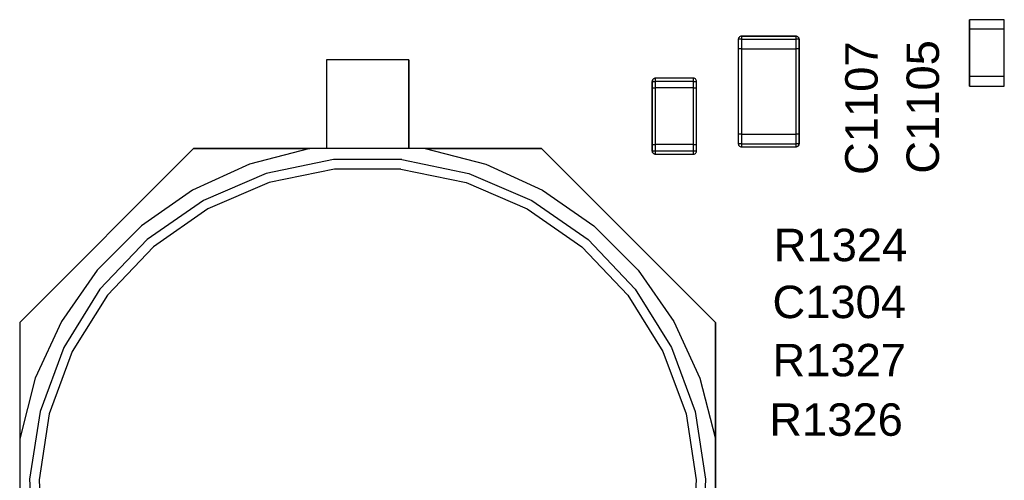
# Model space of a CAD drawing. Header units: inches. Extents: x 0 to 474, y -297 to 0.
# Tile 6 of 256: x 147 to 163, y -170 to -163. Entities that reach past the tile are written whole.
import ezdxf

# ---------------------------------------------------------------- set-up
doc = ezdxf.new("R2010")
doc.units = ezdxf.units.IN
doc.header["$MEASUREMENT"] = 0
doc.styles.add('Arial0', font='arial.ttf', dxfattribs={"height": 3.644212})

msp = doc.modelspace()

# ---------------------------------------------------------------- linework, layer by layer
at = {"color": 7, "true_color": 0xffffff}
for p, q in [((163.035, -162.745), (162.485, -162.745)), ((162.485, -162.745), (162.485, -162.895)), ((162.485, -162.895), (162.485, -162.745)), ((163.035, -162.745), (162.485, -162.745)), ((163.035, -162.895), (163.035, -162.745)), ((163.035, -162.895), (163.035, -162.745)), ((162.485, -162.895), (162.485, -163.645)), ((162.485, -163.645), (162.485, -162.895)), ((163.035, -162.895), (162.485, -162.895)), ((162.485, -163.645), (162.485, -162.895)), ((163.035, -162.895), (162.485, -162.895)), ((163.035, -163.645), (163.035, -162.895)), ((163.035, -163.645), (163.035, -162.895)), ((163.035, -163.645), (163.035, -162.895)), ((158.831, -163.044), (158.83, -163.055)), ((158.831, -163.044), (158.83, -163.055)), ((158.83, -163.055), (158.83, -163.205)), ((158.83, -163.055), (158.83, -163.205)), ((158.831, -163.055), (158.83, -163.055)), ((158.835, -163.033), (158.831, -163.044)), ((158.835, -163.033), (158.831, -163.044)), ((158.835, -163.055), (158.831, -163.055)), ((158.841, -163.024), (158.835, -163.033)), ((158.841, -163.024), (158.835, -163.033)), ((158.841, -163.055), (158.835, -163.055)), ((158.849, -163.016), (158.841, -163.024)), ((158.849, -163.016), (158.841, -163.024)), ((158.849, -163.055), (158.841, -163.055)), ((158.858, -163.01), (158.849, -163.016)), ((158.858, -163.01), (158.849, -163.016)), ((158.858, -163.055), (158.849, -163.055)), ((158.869, -163.006), (158.858, -163.01)), ((158.869, -163.006), (158.858, -163.01)), ((158.869, -163.055), (158.858, -163.055)), ((158.88, -163.005), (158.869, -163.006)), ((158.88, -163.005), (158.869, -163.006)), ((158.88, -163.055), (158.869, -163.055)), ((159.74, -163.005), (158.88, -163.005)), ((158.88, -163.005), (159.74, -163.005)), ((158.88, -163.005), (158.88, -163.006)), ((158.88, -163.006), (158.88, -163.01)), ((158.88, -163.01), (158.88, -163.016)), ((158.88, -163.016), (158.88, -163.024)), ((158.88, -163.024), (158.88, -163.033)), ((158.88, -163.033), (158.88, -163.044)), ((158.88, -163.044), (158.88, -163.055)), ((158.88, -163.055), (158.88, -163.205)), ((158.88, -163.055), (159.74, -163.055)), ((159.751, -163.006), (159.74, -163.005)), ((159.74, -163.005), (159.751, -163.006)), ((159.74, -163.005), (159.74, -163.006)), ((159.74, -163.006), (159.74, -163.01)), ((159.74, -163.01), (159.74, -163.016)), ((159.74, -163.016), (159.74, -163.024)), ((159.74, -163.024), (159.74, -163.033)), ((159.74, -163.033), (159.74, -163.044)), ((159.74, -163.044), (159.74, -163.055)), ((159.751, -163.055), (159.74, -163.055)), ((159.74, -163.055), (159.74, -163.205)), ((159.762, -163.01), (159.751, -163.006)), ((159.751, -163.006), (159.762, -163.01)), ((159.762, -163.055), (159.751, -163.055)), ((159.771, -163.016), (159.762, -163.01)), ((159.762, -163.01), (159.771, -163.016)), ((159.771, -163.055), (159.762, -163.055)), ((159.779, -163.024), (159.771, -163.016)), ((159.771, -163.016), (159.779, -163.024)), ((159.779, -163.055), (159.771, -163.055)), ((159.785, -163.033), (159.779, -163.024)), ((159.779, -163.024), (159.785, -163.033)), ((159.785, -163.055), (159.779, -163.055)), ((159.789, -163.044), (159.785, -163.033)), ((159.785, -163.033), (159.789, -163.044)), ((159.789, -163.055), (159.785, -163.055)), ((159.79, -163.055), (159.789, -163.044)), ((159.789, -163.044), (159.79, -163.055)), ((159.79, -163.055), (159.789, -163.055)), ((159.79, -163.205), (159.79, -163.055)), ((159.79, -163.055), (159.79, -163.205)), ((158.83, -163.205), (158.83, -164.555)), ((158.831, -163.205), (158.83, -163.205)), ((158.831, -163.205), (158.83, -163.205)), ((158.83, -163.205), (158.83, -164.555)), ((158.835, -163.205), (158.831, -163.205)), ((158.835, -163.205), (158.831, -163.205)), ((158.841, -163.205), (158.835, -163.205)), ((158.841, -163.205), (158.835, -163.205)), ((158.849, -163.205), (158.841, -163.205)), ((158.849, -163.205), (158.841, -163.205)), ((158.858, -163.205), (158.849, -163.205)), ((158.858, -163.205), (158.849, -163.205)), ((158.869, -163.205), (158.858, -163.205)), ((158.869, -163.205), (158.858, -163.205)), ((158.88, -163.205), (158.869, -163.205)), ((158.88, -163.205), (158.869, -163.205)), ((158.88, -163.205), (159.74, -163.205)), ((158.88, -163.205), (159.74, -163.205)), ((158.88, -163.205), (158.88, -164.555)), ((159.751, -163.205), (159.74, -163.205)), ((159.751, -163.205), (159.74, -163.205)), ((159.74, -163.205), (159.74, -164.555)), ((159.762, -163.205), (159.751, -163.205)), ((159.762, -163.205), (159.751, -163.205)), ((159.771, -163.205), (159.762, -163.205)), ((159.771, -163.205), (159.762, -163.205)), ((159.779, -163.205), (159.771, -163.205)), ((159.779, -163.205), (159.771, -163.205)), ((159.785, -163.205), (159.779, -163.205)), ((159.785, -163.205), (159.779, -163.205)), ((159.789, -163.205), (159.785, -163.205)), ((159.789, -163.205), (159.785, -163.205)), ((159.79, -163.205), (159.789, -163.205)), ((159.79, -163.205), (159.789, -163.205)), ((159.79, -164.555), (159.79, -163.205)), ((159.79, -163.205), (159.79, -164.555)), ((153.62, -163.38), (152.32, -163.38)), ((152.32, -163.38), (152.32, -164.78)), ((153.62, -163.38), (152.32, -163.38)), ((152.32, -163.38), (152.32, -164.78)), ((153.62, -164.78), (153.62, -163.38)), ((153.62, -163.38), (153.62, -164.78)), ((157.47, -163.72), (157.471, -163.709)), ((157.47, -163.72), (157.471, -163.709)), ((157.471, -163.72), (157.47, -163.72)), ((157.47, -163.72), (157.47, -163.82)), ((157.47, -163.82), (157.47, -163.72)), ((157.47, -163.82), (157.47, -163.72)), ((157.47, -163.72), (157.471, -163.72)), ((157.47, -163.72), (157.471, -163.72)), ((157.475, -163.698), (157.471, -163.709)), ((157.471, -163.709), (157.475, -163.698)), ((157.471, -163.709), (157.475, -163.698)), ((157.471, -163.709), (157.471, -163.72)), ((157.471, -163.72), (157.475, -163.72)), ((157.471, -163.72), (157.475, -163.72)), ((157.481, -163.689), (157.475, -163.698)), ((157.475, -163.698), (157.481, -163.689)), ((157.475, -163.698), (157.481, -163.689)), ((157.475, -163.72), (157.481, -163.72)), ((157.475, -163.72), (157.481, -163.72)), ((157.489, -163.681), (157.481, -163.689)), ((157.481, -163.689), (157.489, -163.681)), ((157.481, -163.689), (157.489, -163.681)), ((157.481, -163.72), (157.489, -163.72)), ((157.481, -163.72), (157.489, -163.72)), ((157.498, -163.675), (157.489, -163.681)), ((157.489, -163.681), (157.498, -163.675)), ((157.489, -163.681), (157.498, -163.675)), ((157.489, -163.72), (157.498, -163.72)), ((157.489, -163.72), (157.498, -163.72)), ((157.509, -163.671), (157.498, -163.675)), ((157.498, -163.675), (157.509, -163.671)), ((157.498, -163.675), (157.509, -163.671)), ((157.498, -163.72), (157.509, -163.72)), ((157.498, -163.72), (157.509, -163.72)), ((157.52, -163.67), (157.509, -163.671)), ((157.509, -163.671), (157.52, -163.67)), ((157.509, -163.671), (157.52, -163.67)), ((157.509, -163.72), (157.52, -163.72)), ((157.509, -163.72), (157.52, -163.72)), ((158.12, -163.67), (157.52, -163.67)), ((158.12, -163.67), (157.52, -163.67)), ((158.12, -163.67), (157.52, -163.67)), ((157.52, -163.671), (157.52, -163.67)), ((157.52, -163.671), (157.52, -163.67)), ((157.52, -163.675), (157.52, -163.671)), ((157.52, -163.675), (157.52, -163.671)), ((157.52, -163.681), (157.52, -163.675)), ((157.52, -163.681), (157.52, -163.675)), ((157.52, -163.689), (157.52, -163.681)), ((157.52, -163.689), (157.52, -163.681)), ((157.52, -163.698), (157.52, -163.689)), ((157.52, -163.698), (157.52, -163.689)), ((157.52, -163.709), (157.52, -163.698)), ((157.52, -163.709), (157.52, -163.698)), ((157.52, -163.72), (157.52, -163.709)), ((157.52, -163.72), (157.52, -163.709)), ((157.52, -163.82), (157.52, -163.72)), ((158.12, -163.72), (157.52, -163.72)), ((157.52, -163.82), (157.52, -163.72)), ((158.12, -163.72), (157.52, -163.72)), ((158.131, -163.671), (158.12, -163.67)), ((158.131, -163.671), (158.12, -163.67)), ((158.131, -163.671), (158.12, -163.67)), ((158.12, -163.671), (158.12, -163.67)), ((158.12, -163.671), (158.12, -163.67)), ((158.12, -163.675), (158.12, -163.671)), ((158.12, -163.675), (158.12, -163.671)), ((158.12, -163.681), (158.12, -163.675)), ((158.12, -163.681), (158.12, -163.675)), ((158.12, -163.689), (158.12, -163.681)), ((158.12, -163.689), (158.12, -163.681)), ((158.12, -163.698), (158.12, -163.689)), ((158.12, -163.698), (158.12, -163.689)), ((158.12, -163.709), (158.12, -163.698)), ((158.12, -163.709), (158.12, -163.698)), ((158.12, -163.72), (158.12, -163.709)), ((158.12, -163.72), (158.12, -163.709)), ((158.12, -163.82), (158.12, -163.72)), ((158.12, -163.72), (158.131, -163.72)), ((158.12, -163.82), (158.12, -163.72)), ((158.12, -163.72), (158.131, -163.72)), ((158.142, -163.675), (158.131, -163.671)), ((158.142, -163.675), (158.131, -163.671)), ((158.142, -163.675), (158.131, -163.671)), ((158.131, -163.72), (158.142, -163.72)), ((158.131, -163.72), (158.142, -163.72)), ((158.151, -163.681), (158.142, -163.675)), ((158.151, -163.681), (158.142, -163.675)), ((158.151, -163.681), (158.142, -163.675)), ((158.142, -163.72), (158.151, -163.72)), ((158.142, -163.72), (158.151, -163.72)), ((158.159, -163.689), (158.151, -163.681)), ((158.159, -163.689), (158.151, -163.681)), ((158.159, -163.689), (158.151, -163.681)), ((158.151, -163.72), (158.159, -163.72)), ((158.151, -163.72), (158.159, -163.72)), ((158.165, -163.698), (158.159, -163.689)), ((158.165, -163.698), (158.159, -163.689)), ((158.165, -163.698), (158.159, -163.689)), ((158.159, -163.72), (158.165, -163.72)), ((158.159, -163.72), (158.165, -163.72)), ((158.169, -163.709), (158.165, -163.698)), ((158.169, -163.709), (158.165, -163.698)), ((158.169, -163.709), (158.165, -163.698)), ((158.165, -163.72), (158.169, -163.72)), ((158.165, -163.72), (158.169, -163.72)), ((158.169, -163.72), (158.169, -163.709)), ((158.17, -163.72), (158.169, -163.709)), ((158.17, -163.72), (158.169, -163.709)), ((158.17, -163.72), (158.169, -163.72)), ((158.169, -163.72), (158.17, -163.72)), ((158.169, -163.72), (158.17, -163.72)), ((158.17, -163.82), (158.17, -163.72)), ((158.17, -163.82), (158.17, -163.72)), ((158.17, -163.82), (158.17, -163.72)), ((162.485, -163.645), (162.485, -163.795)), ((162.485, -163.795), (162.485, -163.645)), ((163.035, -163.645), (162.485, -163.645)), ((163.035, -163.645), (162.485, -163.645)), ((163.035, -163.795), (163.035, -163.645)), ((163.035, -163.795), (163.035, -163.645)), ((157.47, -163.82), (157.47, -164.72)), ((157.47, -163.82), (157.471, -163.82)), ((157.47, -164.72), (157.47, -163.82)), ((157.47, -163.82), (157.471, -163.82)), ((157.47, -163.82), (157.471, -163.82)), ((157.47, -164.72), (157.47, -163.82)), ((157.47, -163.82), (157.471, -163.82)), ((157.471, -163.82), (157.475, -163.82)), ((157.471, -163.82), (157.475, -163.82)), ((157.471, -163.82), (157.475, -163.82)), ((157.471, -163.82), (157.475, -163.82)), ((157.475, -163.82), (157.481, -163.82)), ((157.475, -163.82), (157.481, -163.82)), ((157.475, -163.82), (157.481, -163.82)), ((157.475, -163.82), (157.481, -163.82)), ((157.481, -163.82), (157.489, -163.82)), ((157.481, -163.82), (157.489, -163.82)), ((157.481, -163.82), (157.489, -163.82)), ((157.481, -163.82), (157.489, -163.82)), ((157.489, -163.82), (157.498, -163.82)), ((157.489, -163.82), (157.498, -163.82)), ((157.489, -163.82), (157.498, -163.82)), ((157.489, -163.82), (157.498, -163.82)), ((157.498, -163.82), (157.509, -163.82)), ((157.498, -163.82), (157.509, -163.82)), ((157.498, -163.82), (157.509, -163.82)), ((157.498, -163.82), (157.509, -163.82)), ((157.509, -163.82), (157.52, -163.82)), ((157.509, -163.82), (157.52, -163.82)), ((157.509, -163.82), (157.52, -163.82)), ((157.509, -163.82), (157.52, -163.82)), ((158.12, -163.82), (157.52, -163.82)), ((158.12, -163.82), (157.52, -163.82)), ((158.12, -163.82), (157.52, -163.82)), ((158.12, -163.82), (157.52, -163.82)), ((157.52, -164.72), (157.52, -163.82)), ((157.52, -164.72), (157.52, -163.82)), ((158.12, -163.82), (158.131, -163.82)), ((158.12, -163.82), (158.131, -163.82)), ((158.12, -163.82), (158.131, -163.82)), ((158.12, -163.82), (158.131, -163.82)), ((158.12, -164.72), (158.12, -163.82)), ((158.12, -164.72), (158.12, -163.82)), ((158.131, -163.82), (158.142, -163.82)), ((158.131, -163.82), (158.142, -163.82)), ((158.131, -163.82), (158.142, -163.82)), ((158.131, -163.82), (158.142, -163.82)), ((158.142, -163.82), (158.151, -163.82)), ((158.142, -163.82), (158.151, -163.82)), ((158.142, -163.82), (158.151, -163.82)), ((158.142, -163.82), (158.151, -163.82)), ((158.151, -163.82), (158.159, -163.82)), ((158.151, -163.82), (158.159, -163.82)), ((158.151, -163.82), (158.159, -163.82)), ((158.151, -163.82), (158.159, -163.82)), ((158.159, -163.82), (158.165, -163.82)), ((158.159, -163.82), (158.165, -163.82)), ((158.159, -163.82), (158.165, -163.82)), ((158.159, -163.82), (158.165, -163.82)), ((158.165, -163.82), (158.169, -163.82)), ((158.165, -163.82), (158.169, -163.82)), ((158.165, -163.82), (158.169, -163.82)), ((158.165, -163.82), (158.169, -163.82)), ((158.169, -163.82), (158.17, -163.82)), ((158.169, -163.82), (158.17, -163.82)), ((158.169, -163.82), (158.17, -163.82)), ((158.169, -163.82), (158.17, -163.82)), ((158.17, -164.72), (158.17, -163.82)), ((158.17, -164.72), (158.17, -163.82)), ((158.17, -164.72), (158.17, -163.82)), ((162.485, -163.795), (163.035, -163.795)), ((162.485, -163.795), (163.035, -163.795)), ((158.83, -164.555), (158.83, -164.705)), ((158.831, -164.555), (158.83, -164.555)), ((158.83, -164.555), (158.83, -164.705)), ((158.831, -164.555), (158.83, -164.555)), ((158.835, -164.555), (158.831, -164.555)), ((158.835, -164.555), (158.831, -164.555)), ((158.841, -164.555), (158.835, -164.555)), ((158.841, -164.555), (158.835, -164.555)), ((158.849, -164.555), (158.841, -164.555)), ((158.849, -164.555), (158.841, -164.555)), ((158.858, -164.555), (158.849, -164.555)), ((158.858, -164.555), (158.849, -164.555)), ((158.869, -164.555), (158.858, -164.555)), ((158.869, -164.555), (158.858, -164.555)), ((158.88, -164.555), (158.869, -164.555)), ((158.88, -164.555), (158.869, -164.555)), ((158.88, -164.555), (159.74, -164.555)), ((158.88, -164.555), (159.74, -164.555)), ((158.88, -164.555), (158.88, -164.705)), ((159.751, -164.555), (159.74, -164.555)), ((159.751, -164.555), (159.74, -164.555)), ((159.74, -164.555), (159.74, -164.705)), ((159.762, -164.555), (159.751, -164.555)), ((159.762, -164.555), (159.751, -164.555)), ((159.771, -164.555), (159.762, -164.555)), ((159.771, -164.555), (159.762, -164.555)), ((159.779, -164.555), (159.771, -164.555)), ((159.779, -164.555), (159.771, -164.555)), ((159.785, -164.555), (159.779, -164.555)), ((159.785, -164.555), (159.779, -164.555)), ((159.789, -164.555), (159.785, -164.555)), ((159.789, -164.555), (159.785, -164.555)), ((159.79, -164.555), (159.789, -164.555)), ((159.79, -164.555), (159.789, -164.555)), ((159.79, -164.705), (159.79, -164.555)), ((159.79, -164.555), (159.79, -164.705)), ((150.22, -164.78), (147.47, -167.53)), ((150.22, -164.78), (147.47, -167.53)), ((152.32, -164.78), (150.22, -164.78)), ((150.22, -164.78), (152.059, -164.78)), ((152.059, -164.78), (151.102, -165.027)), ((153.881, -164.78), (152.059, -164.78)), ((155.72, -164.78), (153.62, -164.78)), ((153.881, -164.78), (155.72, -164.78)), ((153.881, -164.78), (154.838, -165.027)), ((158.47, -167.53), (155.72, -164.78)), ((155.72, -164.78), (158.47, -167.53)), ((157.47, -164.72), (157.47, -164.82)), ((157.47, -164.72), (157.471, -164.72)), ((157.47, -164.82), (157.47, -164.72)), ((157.47, -164.72), (157.471, -164.72)), ((157.47, -164.72), (157.471, -164.72)), ((157.47, -164.82), (157.47, -164.72)), ((157.47, -164.72), (157.471, -164.72)), ((157.47, -164.82), (157.471, -164.831)), ((157.471, -164.831), (157.47, -164.82)), ((157.471, -164.831), (157.47, -164.82)), ((157.47, -164.82), (157.471, -164.82)), ((157.47, -164.82), (157.471, -164.82)), ((157.471, -164.72), (157.475, -164.72)), ((157.471, -164.72), (157.475, -164.72)), ((157.471, -164.72), (157.475, -164.72)), ((157.471, -164.72), (157.475, -164.72)), ((157.471, -164.82), (157.475, -164.82)), ((157.471, -164.82), (157.475, -164.82)), ((157.471, -164.831), (157.475, -164.842)), ((157.475, -164.842), (157.471, -164.831)), ((157.475, -164.842), (157.471, -164.831)), ((157.475, -164.72), (157.481, -164.72)), ((157.475, -164.72), (157.481, -164.72)), ((157.475, -164.72), (157.481, -164.72)), ((157.475, -164.72), (157.481, -164.72)), ((157.481, -164.82), (157.475, -164.82)), ((157.481, -164.82), (157.475, -164.82)), ((157.481, -164.72), (157.489, -164.72)), ((157.481, -164.72), (157.489, -164.72)), ((157.481, -164.72), (157.489, -164.72)), ((157.481, -164.72), (157.489, -164.72)), ((157.481, -164.82), (157.489, -164.82)), ((157.481, -164.82), (157.489, -164.82)), ((157.489, -164.72), (157.498, -164.72)), ((157.489, -164.72), (157.498, -164.72)), ((157.489, -164.72), (157.498, -164.72)), ((157.489, -164.72), (157.498, -164.72)), ((157.489, -164.82), (157.498, -164.82)), ((157.489, -164.82), (157.498, -164.82)), ((157.498, -164.72), (157.509, -164.72)), ((157.498, -164.72), (157.509, -164.72)), ((157.498, -164.72), (157.509, -164.72)), ((157.498, -164.72), (157.509, -164.72)), ((157.498, -164.82), (157.509, -164.82)), ((157.498, -164.82), (157.509, -164.82)), ((157.509, -164.72), (157.52, -164.72)), ((157.509, -164.72), (157.52, -164.72)), ((157.509, -164.72), (157.52, -164.72)), ((157.509, -164.72), (157.52, -164.72)), ((157.509, -164.82), (157.52, -164.82)), ((157.509, -164.82), (157.52, -164.82)), ((158.12, -164.72), (157.52, -164.72)), ((158.12, -164.72), (157.52, -164.72)), ((158.12, -164.72), (157.52, -164.72)), ((158.12, -164.72), (157.52, -164.72)), ((157.52, -164.82), (157.52, -164.72)), ((157.52, -164.82), (157.52, -164.72)), ((157.52, -164.831), (157.52, -164.82)), ((157.52, -164.82), (158.12, -164.82)), ((157.52, -164.831), (157.52, -164.82)), ((157.52, -164.82), (158.12, -164.82)), ((157.52, -164.842), (157.52, -164.831)), ((157.52, -164.842), (157.52, -164.831)), ((158.12, -164.72), (158.131, -164.72)), ((158.12, -164.72), (158.131, -164.72)), ((158.12, -164.72), (158.131, -164.72)), ((158.12, -164.72), (158.131, -164.72)), ((158.12, -164.82), (158.12, -164.72)), ((158.12, -164.82), (158.12, -164.72)), ((158.12, -164.82), (158.131, -164.82)), ((158.12, -164.831), (158.12, -164.82)), ((158.12, -164.82), (158.131, -164.82)), ((158.12, -164.831), (158.12, -164.82)), ((158.12, -164.842), (158.12, -164.831)), ((158.12, -164.842), (158.12, -164.831)), ((158.131, -164.72), (158.142, -164.72)), ((158.131, -164.72), (158.142, -164.72)), ((158.131, -164.72), (158.142, -164.72)), ((158.131, -164.72), (158.142, -164.72)), ((158.131, -164.82), (158.142, -164.82)), ((158.131, -164.82), (158.142, -164.82)), ((158.142, -164.72), (158.151, -164.72)), ((158.142, -164.72), (158.151, -164.72)), ((158.142, -164.72), (158.151, -164.72)), ((158.142, -164.72), (158.151, -164.72)), ((158.142, -164.82), (158.151, -164.82)), ((158.142, -164.82), (158.151, -164.82)), ((158.151, -164.72), (158.159, -164.72)), ((158.151, -164.72), (158.159, -164.72)), ((158.151, -164.72), (158.159, -164.72)), ((158.151, -164.72), (158.159, -164.72)), ((158.151, -164.82), (158.159, -164.82)), ((158.151, -164.82), (158.159, -164.82)), ((158.159, -164.72), (158.165, -164.72)), ((158.159, -164.72), (158.165, -164.72)), ((158.159, -164.72), (158.165, -164.72)), ((158.159, -164.72), (158.165, -164.72)), ((158.159, -164.82), (158.165, -164.82)), ((158.159, -164.82), (158.165, -164.82)), ((158.165, -164.72), (158.169, -164.72)), ((158.165, -164.72), (158.169, -164.72)), ((158.165, -164.72), (158.169, -164.72)), ((158.165, -164.72), (158.169, -164.72)), ((158.165, -164.82), (158.169, -164.82)), ((158.165, -164.82), (158.169, -164.82)), ((158.165, -164.842), (158.169, -164.831)), ((158.165, -164.842), (158.169, -164.831)), ((158.165, -164.842), (158.169, -164.831)), ((158.169, -164.72), (158.17, -164.72)), ((158.169, -164.72), (158.17, -164.72)), ((158.169, -164.72), (158.17, -164.72)), ((158.169, -164.72), (158.17, -164.72)), ((158.169, -164.831), (158.17, -164.82)), ((158.169, -164.831), (158.17, -164.82)), ((158.169, -164.831), (158.17, -164.82)), ((158.169, -164.82), (158.17, -164.82)), ((158.169, -164.82), (158.17, -164.82)), ((158.17, -164.82), (158.17, -164.72)), ((158.17, -164.82), (158.17, -164.72)), ((158.17, -164.82), (158.17, -164.72)), ((158.83, -164.705), (158.831, -164.705)), ((158.83, -164.705), (158.831, -164.716)), ((158.831, -164.705), (158.83, -164.705)), ((158.831, -164.705), (158.831, -164.716)), ((158.835, -164.705), (158.831, -164.705)), ((158.831, -164.716), (158.835, -164.727)), ((158.831, -164.716), (158.835, -164.727)), ((158.841, -164.705), (158.835, -164.705)), ((158.835, -164.727), (158.841, -164.736)), ((158.835, -164.727), (158.841, -164.736)), ((158.849, -164.705), (158.841, -164.705)), ((158.841, -164.736), (158.849, -164.744)), ((158.841, -164.736), (158.849, -164.744)), ((158.858, -164.705), (158.849, -164.705)), ((158.849, -164.744), (158.858, -164.75)), ((158.849, -164.744), (158.858, -164.75)), ((158.869, -164.705), (158.858, -164.705)), ((158.858, -164.75), (158.869, -164.754)), ((158.858, -164.75), (158.869, -164.754)), ((158.88, -164.705), (158.869, -164.705)), ((158.869, -164.754), (158.88, -164.755)), ((158.869, -164.754), (158.88, -164.755)), ((158.88, -164.705), (159.74, -164.705)), ((158.88, -164.705), (158.88, -164.716)), ((158.88, -164.716), (158.88, -164.727)), ((158.88, -164.727), (158.88, -164.736)), ((158.88, -164.736), (158.88, -164.744)), ((158.88, -164.744), (158.88, -164.75)), ((158.88, -164.75), (158.88, -164.754)), ((158.88, -164.754), (158.88, -164.755)), ((158.88, -164.755), (159.74, -164.755)), ((158.88, -164.755), (159.74, -164.755)), ((159.74, -164.705), (159.74, -164.716)), ((159.751, -164.705), (159.74, -164.705)), ((159.74, -164.716), (159.74, -164.727)), ((159.74, -164.727), (159.74, -164.736)), ((159.74, -164.736), (159.74, -164.744)), ((159.74, -164.744), (159.74, -164.75)), ((159.74, -164.75), (159.74, -164.754)), ((159.74, -164.755), (159.751, -164.754)), ((159.751, -164.754), (159.74, -164.755)), ((159.74, -164.754), (159.74, -164.755)), ((159.762, -164.705), (159.751, -164.705)), ((159.751, -164.754), (159.762, -164.75)), ((159.762, -164.75), (159.751, -164.754)), ((159.771, -164.705), (159.762, -164.705)), ((159.762, -164.75), (159.771, -164.744)), ((159.771, -164.744), (159.762, -164.75)), ((159.779, -164.705), (159.771, -164.705)), ((159.771, -164.744), (159.779, -164.736)), ((159.779, -164.736), (159.771, -164.744)), ((159.785, -164.705), (159.779, -164.705)), ((159.779, -164.736), (159.785, -164.727)), ((159.785, -164.727), (159.779, -164.736)), ((159.789, -164.705), (159.785, -164.705)), ((159.785, -164.727), (159.789, -164.716)), ((159.789, -164.716), (159.785, -164.727)), ((159.789, -164.716), (159.789, -164.705)), ((159.789, -164.705), (159.79, -164.705)), ((159.79, -164.705), (159.789, -164.716)), ((159.79, -164.705), (159.789, -164.705)), ((152.429, -164.957), (151.368, -165.175)), ((153.511, -164.957), (152.429, -164.957)), ((153.511, -164.957), (154.572, -165.175)), ((157.475, -164.842), (157.481, -164.851)), ((157.481, -164.851), (157.475, -164.842)), ((157.481, -164.851), (157.475, -164.842)), ((157.481, -164.851), (157.489, -164.859)), ((157.489, -164.859), (157.481, -164.851)), ((157.489, -164.859), (157.481, -164.851)), ((157.489, -164.859), (157.498, -164.865)), ((157.498, -164.865), (157.489, -164.859)), ((157.498, -164.865), (157.489, -164.859)), ((157.498, -164.865), (157.509, -164.869)), ((157.509, -164.869), (157.498, -164.865)), ((157.509, -164.869), (157.498, -164.865)), ((157.509, -164.869), (157.52, -164.87)), ((157.52, -164.87), (157.509, -164.869)), ((157.52, -164.87), (157.509, -164.869)), ((157.52, -164.851), (157.52, -164.842)), ((157.52, -164.851), (157.52, -164.842)), ((157.52, -164.859), (157.52, -164.851)), ((157.52, -164.859), (157.52, -164.851)), ((157.52, -164.865), (157.52, -164.859)), ((157.52, -164.865), (157.52, -164.859)), ((157.52, -164.869), (157.52, -164.865)), ((157.52, -164.869), (157.52, -164.865)), ((157.52, -164.87), (157.52, -164.869)), ((157.52, -164.87), (157.52, -164.869)), ((157.52, -164.87), (158.12, -164.87)), ((157.52, -164.87), (158.12, -164.87)), ((157.52, -164.87), (158.12, -164.87)), ((158.12, -164.851), (158.12, -164.842)), ((158.12, -164.851), (158.12, -164.842)), ((158.12, -164.859), (158.12, -164.851)), ((158.12, -164.859), (158.12, -164.851)), ((158.12, -164.865), (158.12, -164.859)), ((158.12, -164.865), (158.12, -164.859)), ((158.12, -164.869), (158.12, -164.865)), ((158.12, -164.869), (158.12, -164.865)), ((158.12, -164.87), (158.131, -164.869)), ((158.12, -164.87), (158.131, -164.869)), ((158.12, -164.87), (158.131, -164.869)), ((158.12, -164.87), (158.12, -164.869)), ((158.12, -164.87), (158.12, -164.869)), ((158.131, -164.869), (158.142, -164.865)), ((158.131, -164.869), (158.142, -164.865)), ((158.131, -164.869), (158.142, -164.865)), ((158.142, -164.865), (158.151, -164.859)), ((158.142, -164.865), (158.151, -164.859)), ((158.142, -164.865), (158.151, -164.859)), ((158.151, -164.859), (158.159, -164.851)), ((158.151, -164.859), (158.159, -164.851)), ((158.151, -164.859), (158.159, -164.851)), ((158.159, -164.851), (158.165, -164.842)), ((158.159, -164.851), (158.165, -164.842)), ((158.159, -164.851), (158.165, -164.842)), ((151.102, -165.027), (150.204, -165.44)), ((152.444, -165.107), (151.413, -165.318)), ((153.496, -165.107), (152.444, -165.107)), ((153.496, -165.107), (154.527, -165.318)), ((154.838, -165.027), (155.736, -165.44)), ((151.368, -165.175), (150.374, -165.602)), ((154.572, -165.175), (155.566, -165.602)), ((150.204, -165.44), (149.393, -166.004)), ((151.413, -165.318), (150.446, -165.733)), ((154.527, -165.318), (155.494, -165.733)), ((155.736, -165.44), (156.547, -166.004)), ((150.374, -165.602), (149.485, -166.221)), ((155.566, -165.602), (156.455, -166.221)), ((150.446, -165.733), (149.583, -166.334)), ((155.494, -165.733), (156.357, -166.334)), ((149.393, -166.004), (148.694, -166.703)), ((156.547, -166.004), (157.246, -166.703)), ((149.485, -166.221), (148.739, -167.005)), ((156.455, -166.221), (157.201, -167.005)), ((149.583, -166.334), (148.858, -167.097)), ((156.357, -166.334), (157.082, -167.097)), ((148.694, -166.703), (148.13, -167.514)), ((157.246, -166.703), (157.81, -167.514)), ((148.739, -167.005), (148.167, -167.924)), ((157.201, -167.005), (157.773, -167.924)), ((148.858, -167.097), (148.301, -167.99)), ((157.082, -167.097), (157.639, -167.99)), ((147.47, -167.53), (147.47, -175.78)), ((147.47, -167.53), (147.47, -169.369)), ((148.13, -167.514), (147.717, -168.412)), ((157.81, -167.514), (158.223, -168.412)), ((158.47, -175.78), (158.47, -167.53)), ((158.47, -167.53), (158.47, -169.369)), ((148.167, -167.924), (147.791, -168.939)), ((157.773, -167.924), (158.149, -168.939)), ((148.301, -167.99), (147.936, -168.977)), ((157.639, -167.99), (158.004, -168.977)), ((147.717, -168.412), (147.47, -169.369)), ((158.223, -168.412), (158.47, -169.369)), ((147.791, -168.939), (147.627, -170.009)), ((147.936, -168.977), (147.777, -170.017)), ((158.004, -168.977), (158.163, -170.017)), ((158.149, -168.939), (158.313, -170.009)), ((147.47, -169.369), (147.47, -171.191)), ((158.47, -169.369), (158.47, -171.191)), ((147.627, -170.009), (147.682, -171.09)), ((147.777, -170.017), (147.83, -171.067)), ((158.163, -170.017), (158.11, -171.067)), ((158.313, -170.009), (158.258, -171.09))]:
    msp.add_line(p, q, dxfattribs=at)
at = {"color": 18, "true_color": 0x000000}
for p, q in [((163.035, -162.745), (162.485, -162.745)), ((162.485, -162.745), (162.485, -162.895)), ((162.485, -162.895), (162.485, -162.745)), ((163.035, -162.745), (162.485, -162.745)), ((163.035, -162.895), (163.035, -162.745)), ((163.035, -162.895), (163.035, -162.745)), ((162.485, -162.895), (162.485, -163.645)), ((162.485, -163.645), (162.485, -162.895)), ((163.035, -162.895), (162.485, -162.895)), ((162.485, -163.645), (162.485, -162.895)), ((163.035, -162.895), (162.485, -162.895)), ((163.035, -163.645), (163.035, -162.895)), ((163.035, -163.645), (163.035, -162.895)), ((163.035, -163.645), (163.035, -162.895)), ((158.831, -163.044), (158.83, -163.055)), ((158.831, -163.044), (158.83, -163.055)), ((158.83, -163.055), (158.83, -163.205)), ((158.83, -163.055), (158.83, -163.205)), ((158.831, -163.055), (158.83, -163.055)), ((158.835, -163.033), (158.831, -163.044)), ((158.835, -163.033), (158.831, -163.044)), ((158.835, -163.055), (158.831, -163.055)), ((158.841, -163.024), (158.835, -163.033)), ((158.841, -163.024), (158.835, -163.033)), ((158.841, -163.055), (158.835, -163.055)), ((158.849, -163.016), (158.841, -163.024)), ((158.849, -163.016), (158.841, -163.024)), ((158.849, -163.055), (158.841, -163.055)), ((158.858, -163.01), (158.849, -163.016)), ((158.858, -163.01), (158.849, -163.016)), ((158.858, -163.055), (158.849, -163.055)), ((158.869, -163.006), (158.858, -163.01)), ((158.869, -163.006), (158.858, -163.01)), ((158.869, -163.055), (158.858, -163.055)), ((158.88, -163.005), (158.869, -163.006)), ((158.88, -163.005), (158.869, -163.006)), ((158.88, -163.055), (158.869, -163.055)), ((159.74, -163.005), (158.88, -163.005)), ((158.88, -163.005), (159.74, -163.005)), ((158.88, -163.005), (158.88, -163.006)), ((158.88, -163.006), (158.88, -163.01)), ((158.88, -163.01), (158.88, -163.016)), ((158.88, -163.016), (158.88, -163.024)), ((158.88, -163.024), (158.88, -163.033)), ((158.88, -163.033), (158.88, -163.044)), ((158.88, -163.044), (158.88, -163.055)), ((158.88, -163.055), (158.88, -163.205)), ((158.88, -163.055), (159.74, -163.055)), ((159.751, -163.006), (159.74, -163.005)), ((159.74, -163.005), (159.751, -163.006)), ((159.74, -163.005), (159.74, -163.006)), ((159.74, -163.006), (159.74, -163.01)), ((159.74, -163.01), (159.74, -163.016)), ((159.74, -163.016), (159.74, -163.024)), ((159.74, -163.024), (159.74, -163.033)), ((159.74, -163.033), (159.74, -163.044)), ((159.74, -163.044), (159.74, -163.055)), ((159.751, -163.055), (159.74, -163.055)), ((159.74, -163.055), (159.74, -163.205)), ((159.762, -163.01), (159.751, -163.006)), ((159.751, -163.006), (159.762, -163.01)), ((159.762, -163.055), (159.751, -163.055)), ((159.771, -163.016), (159.762, -163.01)), ((159.762, -163.01), (159.771, -163.016)), ((159.771, -163.055), (159.762, -163.055)), ((159.779, -163.024), (159.771, -163.016)), ((159.771, -163.016), (159.779, -163.024)), ((159.779, -163.055), (159.771, -163.055)), ((159.785, -163.033), (159.779, -163.024)), ((159.779, -163.024), (159.785, -163.033)), ((159.785, -163.055), (159.779, -163.055)), ((159.789, -163.044), (159.785, -163.033)), ((159.785, -163.033), (159.789, -163.044)), ((159.789, -163.055), (159.785, -163.055)), ((159.79, -163.055), (159.789, -163.044)), ((159.789, -163.044), (159.79, -163.055)), ((159.79, -163.055), (159.789, -163.055)), ((159.79, -163.205), (159.79, -163.055)), ((159.79, -163.055), (159.79, -163.205)), ((158.83, -163.205), (158.83, -164.555)), ((158.831, -163.205), (158.83, -163.205)), ((158.831, -163.205), (158.83, -163.205)), ((158.83, -163.205), (158.83, -164.555)), ((158.835, -163.205), (158.831, -163.205)), ((158.835, -163.205), (158.831, -163.205)), ((158.841, -163.205), (158.835, -163.205)), ((158.841, -163.205), (158.835, -163.205)), ((158.849, -163.205), (158.841, -163.205)), ((158.849, -163.205), (158.841, -163.205)), ((158.858, -163.205), (158.849, -163.205)), ((158.858, -163.205), (158.849, -163.205)), ((158.869, -163.205), (158.858, -163.205)), ((158.869, -163.205), (158.858, -163.205)), ((158.88, -163.205), (158.869, -163.205)), ((158.88, -163.205), (158.869, -163.205)), ((158.88, -163.205), (159.74, -163.205)), ((158.88, -163.205), (159.74, -163.205)), ((158.88, -163.205), (158.88, -164.555)), ((159.751, -163.205), (159.74, -163.205)), ((159.751, -163.205), (159.74, -163.205)), ((159.74, -163.205), (159.74, -164.555)), ((159.762, -163.205), (159.751, -163.205)), ((159.762, -163.205), (159.751, -163.205)), ((159.771, -163.205), (159.762, -163.205)), ((159.771, -163.205), (159.762, -163.205)), ((159.779, -163.205), (159.771, -163.205)), ((159.779, -163.205), (159.771, -163.205)), ((159.785, -163.205), (159.779, -163.205)), ((159.785, -163.205), (159.779, -163.205)), ((159.789, -163.205), (159.785, -163.205)), ((159.789, -163.205), (159.785, -163.205)), ((159.79, -163.205), (159.789, -163.205)), ((159.79, -163.205), (159.789, -163.205)), ((159.79, -164.555), (159.79, -163.205)), ((159.79, -163.205), (159.79, -164.555)), ((153.62, -163.38), (152.32, -163.38)), ((152.32, -163.38), (152.32, -164.78)), ((153.62, -163.38), (152.32, -163.38)), ((152.32, -163.38), (152.32, -164.78)), ((153.62, -164.78), (153.62, -163.38)), ((153.62, -163.38), (153.62, -164.78)), ((157.47, -163.72), (157.471, -163.709)), ((157.47, -163.72), (157.471, -163.709)), ((157.471, -163.72), (157.47, -163.72)), ((157.47, -163.72), (157.47, -163.82)), ((157.47, -163.82), (157.47, -163.72)), ((157.47, -163.82), (157.47, -163.72)), ((157.47, -163.72), (157.471, -163.72)), ((157.47, -163.72), (157.471, -163.72)), ((157.475, -163.698), (157.471, -163.709)), ((157.471, -163.709), (157.475, -163.698)), ((157.471, -163.709), (157.475, -163.698)), ((157.471, -163.709), (157.471, -163.72)), ((157.471, -163.72), (157.475, -163.72)), ((157.471, -163.72), (157.475, -163.72)), ((157.481, -163.689), (157.475, -163.698)), ((157.475, -163.698), (157.481, -163.689)), ((157.475, -163.698), (157.481, -163.689)), ((157.475, -163.72), (157.481, -163.72)), ((157.475, -163.72), (157.481, -163.72)), ((157.489, -163.681), (157.481, -163.689)), ((157.481, -163.689), (157.489, -163.681)), ((157.481, -163.689), (157.489, -163.681)), ((157.481, -163.72), (157.489, -163.72)), ((157.481, -163.72), (157.489, -163.72)), ((157.498, -163.675), (157.489, -163.681)), ((157.489, -163.681), (157.498, -163.675)), ((157.489, -163.681), (157.498, -163.675)), ((157.489, -163.72), (157.498, -163.72)), ((157.489, -163.72), (157.498, -163.72)), ((157.509, -163.671), (157.498, -163.675)), ((157.498, -163.675), (157.509, -163.671)), ((157.498, -163.675), (157.509, -163.671)), ((157.498, -163.72), (157.509, -163.72)), ((157.498, -163.72), (157.509, -163.72)), ((157.52, -163.67), (157.509, -163.671)), ((157.509, -163.671), (157.52, -163.67)), ((157.509, -163.671), (157.52, -163.67)), ((157.509, -163.72), (157.52, -163.72)), ((157.509, -163.72), (157.52, -163.72)), ((158.12, -163.67), (157.52, -163.67)), ((158.12, -163.67), (157.52, -163.67)), ((158.12, -163.67), (157.52, -163.67)), ((157.52, -163.671), (157.52, -163.67)), ((157.52, -163.671), (157.52, -163.67)), ((157.52, -163.675), (157.52, -163.671)), ((157.52, -163.675), (157.52, -163.671)), ((157.52, -163.681), (157.52, -163.675)), ((157.52, -163.681), (157.52, -163.675)), ((157.52, -163.689), (157.52, -163.681)), ((157.52, -163.689), (157.52, -163.681)), ((157.52, -163.698), (157.52, -163.689)), ((157.52, -163.698), (157.52, -163.689)), ((157.52, -163.709), (157.52, -163.698)), ((157.52, -163.709), (157.52, -163.698)), ((157.52, -163.72), (157.52, -163.709)), ((157.52, -163.72), (157.52, -163.709)), ((157.52, -163.82), (157.52, -163.72)), ((158.12, -163.72), (157.52, -163.72)), ((157.52, -163.82), (157.52, -163.72)), ((158.12, -163.72), (157.52, -163.72)), ((158.131, -163.671), (158.12, -163.67)), ((158.131, -163.671), (158.12, -163.67)), ((158.131, -163.671), (158.12, -163.67)), ((158.12, -163.671), (158.12, -163.67)), ((158.12, -163.671), (158.12, -163.67)), ((158.12, -163.675), (158.12, -163.671)), ((158.12, -163.675), (158.12, -163.671)), ((158.12, -163.681), (158.12, -163.675)), ((158.12, -163.681), (158.12, -163.675)), ((158.12, -163.689), (158.12, -163.681)), ((158.12, -163.689), (158.12, -163.681)), ((158.12, -163.698), (158.12, -163.689)), ((158.12, -163.698), (158.12, -163.689)), ((158.12, -163.709), (158.12, -163.698)), ((158.12, -163.709), (158.12, -163.698)), ((158.12, -163.72), (158.12, -163.709)), ((158.12, -163.72), (158.12, -163.709)), ((158.12, -163.82), (158.12, -163.72)), ((158.12, -163.72), (158.131, -163.72)), ((158.12, -163.82), (158.12, -163.72)), ((158.12, -163.72), (158.131, -163.72)), ((158.142, -163.675), (158.131, -163.671)), ((158.142, -163.675), (158.131, -163.671)), ((158.142, -163.675), (158.131, -163.671)), ((158.131, -163.72), (158.142, -163.72)), ((158.131, -163.72), (158.142, -163.72)), ((158.151, -163.681), (158.142, -163.675)), ((158.151, -163.681), (158.142, -163.675)), ((158.151, -163.681), (158.142, -163.675)), ((158.142, -163.72), (158.151, -163.72)), ((158.142, -163.72), (158.151, -163.72)), ((158.159, -163.689), (158.151, -163.681)), ((158.159, -163.689), (158.151, -163.681)), ((158.159, -163.689), (158.151, -163.681)), ((158.151, -163.72), (158.159, -163.72)), ((158.151, -163.72), (158.159, -163.72)), ((158.165, -163.698), (158.159, -163.689)), ((158.165, -163.698), (158.159, -163.689)), ((158.165, -163.698), (158.159, -163.689)), ((158.159, -163.72), (158.165, -163.72)), ((158.159, -163.72), (158.165, -163.72)), ((158.169, -163.709), (158.165, -163.698)), ((158.169, -163.709), (158.165, -163.698)), ((158.169, -163.709), (158.165, -163.698)), ((158.165, -163.72), (158.169, -163.72)), ((158.165, -163.72), (158.169, -163.72)), ((158.169, -163.72), (158.169, -163.709)), ((158.17, -163.72), (158.169, -163.709)), ((158.17, -163.72), (158.169, -163.709)), ((158.17, -163.72), (158.169, -163.72)), ((158.169, -163.72), (158.17, -163.72)), ((158.169, -163.72), (158.17, -163.72)), ((158.17, -163.82), (158.17, -163.72)), ((158.17, -163.82), (158.17, -163.72)), ((158.17, -163.82), (158.17, -163.72)), ((162.485, -163.645), (162.485, -163.795)), ((162.485, -163.795), (162.485, -163.645)), ((163.035, -163.645), (162.485, -163.645)), ((163.035, -163.645), (162.485, -163.645)), ((163.035, -163.795), (163.035, -163.645)), ((163.035, -163.795), (163.035, -163.645)), ((157.47, -163.82), (157.47, -164.72)), ((157.47, -163.82), (157.471, -163.82)), ((157.47, -164.72), (157.47, -163.82)), ((157.47, -163.82), (157.471, -163.82)), ((157.47, -163.82), (157.471, -163.82)), ((157.47, -164.72), (157.47, -163.82)), ((157.47, -163.82), (157.471, -163.82)), ((157.471, -163.82), (157.475, -163.82)), ((157.471, -163.82), (157.475, -163.82)), ((157.471, -163.82), (157.475, -163.82)), ((157.471, -163.82), (157.475, -163.82)), ((157.475, -163.82), (157.481, -163.82)), ((157.475, -163.82), (157.481, -163.82)), ((157.475, -163.82), (157.481, -163.82)), ((157.475, -163.82), (157.481, -163.82)), ((157.481, -163.82), (157.489, -163.82)), ((157.481, -163.82), (157.489, -163.82)), ((157.481, -163.82), (157.489, -163.82)), ((157.481, -163.82), (157.489, -163.82)), ((157.489, -163.82), (157.498, -163.82)), ((157.489, -163.82), (157.498, -163.82)), ((157.489, -163.82), (157.498, -163.82)), ((157.489, -163.82), (157.498, -163.82)), ((157.498, -163.82), (157.509, -163.82)), ((157.498, -163.82), (157.509, -163.82)), ((157.498, -163.82), (157.509, -163.82)), ((157.498, -163.82), (157.509, -163.82)), ((157.509, -163.82), (157.52, -163.82)), ((157.509, -163.82), (157.52, -163.82)), ((157.509, -163.82), (157.52, -163.82)), ((157.509, -163.82), (157.52, -163.82)), ((158.12, -163.82), (157.52, -163.82)), ((158.12, -163.82), (157.52, -163.82)), ((158.12, -163.82), (157.52, -163.82)), ((158.12, -163.82), (157.52, -163.82)), ((157.52, -164.72), (157.52, -163.82)), ((157.52, -164.72), (157.52, -163.82)), ((158.12, -163.82), (158.131, -163.82)), ((158.12, -163.82), (158.131, -163.82)), ((158.12, -163.82), (158.131, -163.82)), ((158.12, -163.82), (158.131, -163.82)), ((158.12, -164.72), (158.12, -163.82)), ((158.12, -164.72), (158.12, -163.82)), ((158.131, -163.82), (158.142, -163.82)), ((158.131, -163.82), (158.142, -163.82)), ((158.131, -163.82), (158.142, -163.82)), ((158.131, -163.82), (158.142, -163.82)), ((158.142, -163.82), (158.151, -163.82)), ((158.142, -163.82), (158.151, -163.82)), ((158.142, -163.82), (158.151, -163.82)), ((158.142, -163.82), (158.151, -163.82)), ((158.151, -163.82), (158.159, -163.82)), ((158.151, -163.82), (158.159, -163.82)), ((158.151, -163.82), (158.159, -163.82)), ((158.151, -163.82), (158.159, -163.82)), ((158.159, -163.82), (158.165, -163.82)), ((158.159, -163.82), (158.165, -163.82)), ((158.159, -163.82), (158.165, -163.82)), ((158.159, -163.82), (158.165, -163.82)), ((158.165, -163.82), (158.169, -163.82)), ((158.165, -163.82), (158.169, -163.82)), ((158.165, -163.82), (158.169, -163.82)), ((158.165, -163.82), (158.169, -163.82)), ((158.169, -163.82), (158.17, -163.82)), ((158.169, -163.82), (158.17, -163.82)), ((158.169, -163.82), (158.17, -163.82)), ((158.169, -163.82), (158.17, -163.82)), ((158.17, -164.72), (158.17, -163.82)), ((158.17, -164.72), (158.17, -163.82)), ((158.17, -164.72), (158.17, -163.82)), ((162.485, -163.795), (163.035, -163.795)), ((162.485, -163.795), (163.035, -163.795)), ((158.83, -164.555), (158.83, -164.705)), ((158.831, -164.555), (158.83, -164.555)), ((158.83, -164.555), (158.83, -164.705)), ((158.831, -164.555), (158.83, -164.555)), ((158.835, -164.555), (158.831, -164.555)), ((158.835, -164.555), (158.831, -164.555)), ((158.841, -164.555), (158.835, -164.555)), ((158.841, -164.555), (158.835, -164.555)), ((158.849, -164.555), (158.841, -164.555)), ((158.849, -164.555), (158.841, -164.555)), ((158.858, -164.555), (158.849, -164.555)), ((158.858, -164.555), (158.849, -164.555)), ((158.869, -164.555), (158.858, -164.555)), ((158.869, -164.555), (158.858, -164.555)), ((158.88, -164.555), (158.869, -164.555)), ((158.88, -164.555), (158.869, -164.555)), ((158.88, -164.555), (159.74, -164.555)), ((158.88, -164.555), (159.74, -164.555)), ((158.88, -164.555), (158.88, -164.705)), ((159.751, -164.555), (159.74, -164.555)), ((159.751, -164.555), (159.74, -164.555)), ((159.74, -164.555), (159.74, -164.705)), ((159.762, -164.555), (159.751, -164.555)), ((159.762, -164.555), (159.751, -164.555)), ((159.771, -164.555), (159.762, -164.555)), ((159.771, -164.555), (159.762, -164.555)), ((159.779, -164.555), (159.771, -164.555)), ((159.779, -164.555), (159.771, -164.555)), ((159.785, -164.555), (159.779, -164.555)), ((159.785, -164.555), (159.779, -164.555)), ((159.789, -164.555), (159.785, -164.555)), ((159.789, -164.555), (159.785, -164.555)), ((159.79, -164.555), (159.789, -164.555)), ((159.79, -164.555), (159.789, -164.555)), ((159.79, -164.705), (159.79, -164.555)), ((159.79, -164.555), (159.79, -164.705)), ((150.22, -164.78), (147.47, -167.53)), ((150.22, -164.78), (147.47, -167.53)), ((152.32, -164.78), (150.22, -164.78)), ((150.22, -164.78), (152.059, -164.78)), ((152.059, -164.78), (151.102, -165.027)), ((153.881, -164.78), (152.059, -164.78)), ((155.72, -164.78), (153.62, -164.78)), ((153.881, -164.78), (155.72, -164.78)), ((153.881, -164.78), (154.838, -165.027)), ((158.47, -167.53), (155.72, -164.78)), ((155.72, -164.78), (158.47, -167.53)), ((157.47, -164.72), (157.47, -164.82)), ((157.47, -164.72), (157.471, -164.72)), ((157.47, -164.82), (157.47, -164.72)), ((157.47, -164.72), (157.471, -164.72)), ((157.47, -164.72), (157.471, -164.72)), ((157.47, -164.82), (157.47, -164.72)), ((157.47, -164.72), (157.471, -164.72)), ((157.47, -164.82), (157.471, -164.831)), ((157.471, -164.831), (157.47, -164.82)), ((157.471, -164.831), (157.47, -164.82)), ((157.47, -164.82), (157.471, -164.82)), ((157.47, -164.82), (157.471, -164.82)), ((157.471, -164.72), (157.475, -164.72)), ((157.471, -164.72), (157.475, -164.72)), ((157.471, -164.72), (157.475, -164.72)), ((157.471, -164.72), (157.475, -164.72)), ((157.471, -164.82), (157.475, -164.82)), ((157.471, -164.82), (157.475, -164.82)), ((157.471, -164.831), (157.475, -164.842)), ((157.475, -164.842), (157.471, -164.831)), ((157.475, -164.842), (157.471, -164.831)), ((157.475, -164.72), (157.481, -164.72)), ((157.475, -164.72), (157.481, -164.72)), ((157.475, -164.72), (157.481, -164.72)), ((157.475, -164.72), (157.481, -164.72)), ((157.481, -164.82), (157.475, -164.82)), ((157.481, -164.82), (157.475, -164.82)), ((157.481, -164.72), (157.489, -164.72)), ((157.481, -164.72), (157.489, -164.72)), ((157.481, -164.72), (157.489, -164.72)), ((157.481, -164.72), (157.489, -164.72)), ((157.481, -164.82), (157.489, -164.82)), ((157.481, -164.82), (157.489, -164.82)), ((157.489, -164.72), (157.498, -164.72)), ((157.489, -164.72), (157.498, -164.72)), ((157.489, -164.72), (157.498, -164.72)), ((157.489, -164.72), (157.498, -164.72)), ((157.489, -164.82), (157.498, -164.82)), ((157.489, -164.82), (157.498, -164.82)), ((157.498, -164.72), (157.509, -164.72)), ((157.498, -164.72), (157.509, -164.72)), ((157.498, -164.72), (157.509, -164.72)), ((157.498, -164.72), (157.509, -164.72)), ((157.498, -164.82), (157.509, -164.82)), ((157.498, -164.82), (157.509, -164.82)), ((157.509, -164.72), (157.52, -164.72)), ((157.509, -164.72), (157.52, -164.72)), ((157.509, -164.72), (157.52, -164.72)), ((157.509, -164.72), (157.52, -164.72)), ((157.509, -164.82), (157.52, -164.82)), ((157.509, -164.82), (157.52, -164.82)), ((158.12, -164.72), (157.52, -164.72)), ((158.12, -164.72), (157.52, -164.72)), ((158.12, -164.72), (157.52, -164.72)), ((158.12, -164.72), (157.52, -164.72)), ((157.52, -164.82), (157.52, -164.72)), ((157.52, -164.82), (157.52, -164.72)), ((157.52, -164.831), (157.52, -164.82)), ((157.52, -164.82), (158.12, -164.82)), ((157.52, -164.831), (157.52, -164.82)), ((157.52, -164.82), (158.12, -164.82)), ((157.52, -164.842), (157.52, -164.831)), ((157.52, -164.842), (157.52, -164.831)), ((158.12, -164.72), (158.131, -164.72)), ((158.12, -164.72), (158.131, -164.72)), ((158.12, -164.72), (158.131, -164.72)), ((158.12, -164.72), (158.131, -164.72)), ((158.12, -164.82), (158.12, -164.72)), ((158.12, -164.82), (158.12, -164.72)), ((158.12, -164.82), (158.131, -164.82)), ((158.12, -164.831), (158.12, -164.82)), ((158.12, -164.82), (158.131, -164.82)), ((158.12, -164.831), (158.12, -164.82)), ((158.12, -164.842), (158.12, -164.831)), ((158.12, -164.842), (158.12, -164.831)), ((158.131, -164.72), (158.142, -164.72)), ((158.131, -164.72), (158.142, -164.72)), ((158.131, -164.72), (158.142, -164.72)), ((158.131, -164.72), (158.142, -164.72)), ((158.131, -164.82), (158.142, -164.82)), ((158.131, -164.82), (158.142, -164.82)), ((158.142, -164.72), (158.151, -164.72)), ((158.142, -164.72), (158.151, -164.72)), ((158.142, -164.72), (158.151, -164.72)), ((158.142, -164.72), (158.151, -164.72)), ((158.142, -164.82), (158.151, -164.82)), ((158.142, -164.82), (158.151, -164.82)), ((158.151, -164.72), (158.159, -164.72)), ((158.151, -164.72), (158.159, -164.72)), ((158.151, -164.72), (158.159, -164.72)), ((158.151, -164.72), (158.159, -164.72)), ((158.151, -164.82), (158.159, -164.82)), ((158.151, -164.82), (158.159, -164.82)), ((158.159, -164.72), (158.165, -164.72)), ((158.159, -164.72), (158.165, -164.72)), ((158.159, -164.72), (158.165, -164.72)), ((158.159, -164.72), (158.165, -164.72)), ((158.159, -164.82), (158.165, -164.82)), ((158.159, -164.82), (158.165, -164.82)), ((158.165, -164.72), (158.169, -164.72)), ((158.165, -164.72), (158.169, -164.72)), ((158.165, -164.72), (158.169, -164.72)), ((158.165, -164.72), (158.169, -164.72)), ((158.165, -164.82), (158.169, -164.82)), ((158.165, -164.82), (158.169, -164.82)), ((158.165, -164.842), (158.169, -164.831)), ((158.165, -164.842), (158.169, -164.831)), ((158.165, -164.842), (158.169, -164.831)), ((158.169, -164.72), (158.17, -164.72)), ((158.169, -164.72), (158.17, -164.72)), ((158.169, -164.72), (158.17, -164.72)), ((158.169, -164.72), (158.17, -164.72)), ((158.169, -164.831), (158.17, -164.82)), ((158.169, -164.831), (158.17, -164.82)), ((158.169, -164.831), (158.17, -164.82)), ((158.169, -164.82), (158.17, -164.82)), ((158.169, -164.82), (158.17, -164.82)), ((158.17, -164.82), (158.17, -164.72)), ((158.17, -164.82), (158.17, -164.72)), ((158.17, -164.82), (158.17, -164.72)), ((158.83, -164.705), (158.831, -164.705)), ((158.83, -164.705), (158.831, -164.716)), ((158.831, -164.705), (158.83, -164.705)), ((158.831, -164.705), (158.831, -164.716)), ((158.835, -164.705), (158.831, -164.705)), ((158.831, -164.716), (158.835, -164.727)), ((158.831, -164.716), (158.835, -164.727)), ((158.841, -164.705), (158.835, -164.705)), ((158.835, -164.727), (158.841, -164.736)), ((158.835, -164.727), (158.841, -164.736)), ((158.849, -164.705), (158.841, -164.705)), ((158.841, -164.736), (158.849, -164.744)), ((158.841, -164.736), (158.849, -164.744)), ((158.858, -164.705), (158.849, -164.705)), ((158.849, -164.744), (158.858, -164.75)), ((158.849, -164.744), (158.858, -164.75)), ((158.869, -164.705), (158.858, -164.705)), ((158.858, -164.75), (158.869, -164.754)), ((158.858, -164.75), (158.869, -164.754)), ((158.88, -164.705), (158.869, -164.705)), ((158.869, -164.754), (158.88, -164.755)), ((158.869, -164.754), (158.88, -164.755)), ((158.88, -164.705), (159.74, -164.705)), ((158.88, -164.705), (158.88, -164.716)), ((158.88, -164.716), (158.88, -164.727)), ((158.88, -164.727), (158.88, -164.736)), ((158.88, -164.736), (158.88, -164.744)), ((158.88, -164.744), (158.88, -164.75)), ((158.88, -164.75), (158.88, -164.754)), ((158.88, -164.754), (158.88, -164.755)), ((158.88, -164.755), (159.74, -164.755)), ((158.88, -164.755), (159.74, -164.755)), ((159.74, -164.705), (159.74, -164.716)), ((159.751, -164.705), (159.74, -164.705)), ((159.74, -164.716), (159.74, -164.727)), ((159.74, -164.727), (159.74, -164.736)), ((159.74, -164.736), (159.74, -164.744)), ((159.74, -164.744), (159.74, -164.75)), ((159.74, -164.75), (159.74, -164.754)), ((159.74, -164.755), (159.751, -164.754)), ((159.751, -164.754), (159.74, -164.755)), ((159.74, -164.754), (159.74, -164.755)), ((159.762, -164.705), (159.751, -164.705)), ((159.751, -164.754), (159.762, -164.75)), ((159.762, -164.75), (159.751, -164.754)), ((159.771, -164.705), (159.762, -164.705)), ((159.762, -164.75), (159.771, -164.744)), ((159.771, -164.744), (159.762, -164.75)), ((159.779, -164.705), (159.771, -164.705)), ((159.771, -164.744), (159.779, -164.736)), ((159.779, -164.736), (159.771, -164.744)), ((159.785, -164.705), (159.779, -164.705)), ((159.779, -164.736), (159.785, -164.727)), ((159.785, -164.727), (159.779, -164.736)), ((159.789, -164.705), (159.785, -164.705)), ((159.785, -164.727), (159.789, -164.716)), ((159.789, -164.716), (159.785, -164.727)), ((159.789, -164.716), (159.789, -164.705)), ((159.789, -164.705), (159.79, -164.705)), ((159.79, -164.705), (159.789, -164.716)), ((159.79, -164.705), (159.789, -164.705)), ((152.429, -164.957), (151.368, -165.175)), ((153.511, -164.957), (152.429, -164.957)), ((153.511, -164.957), (154.572, -165.175)), ((157.475, -164.842), (157.481, -164.851)), ((157.481, -164.851), (157.475, -164.842)), ((157.481, -164.851), (157.475, -164.842)), ((157.481, -164.851), (157.489, -164.859)), ((157.489, -164.859), (157.481, -164.851)), ((157.489, -164.859), (157.481, -164.851)), ((157.489, -164.859), (157.498, -164.865)), ((157.498, -164.865), (157.489, -164.859)), ((157.498, -164.865), (157.489, -164.859)), ((157.498, -164.865), (157.509, -164.869)), ((157.509, -164.869), (157.498, -164.865)), ((157.509, -164.869), (157.498, -164.865)), ((157.509, -164.869), (157.52, -164.87)), ((157.52, -164.87), (157.509, -164.869)), ((157.52, -164.87), (157.509, -164.869)), ((157.52, -164.851), (157.52, -164.842)), ((157.52, -164.851), (157.52, -164.842)), ((157.52, -164.859), (157.52, -164.851)), ((157.52, -164.859), (157.52, -164.851)), ((157.52, -164.865), (157.52, -164.859)), ((157.52, -164.865), (157.52, -164.859)), ((157.52, -164.869), (157.52, -164.865)), ((157.52, -164.869), (157.52, -164.865)), ((157.52, -164.87), (157.52, -164.869)), ((157.52, -164.87), (157.52, -164.869)), ((157.52, -164.87), (158.12, -164.87)), ((157.52, -164.87), (158.12, -164.87)), ((157.52, -164.87), (158.12, -164.87)), ((158.12, -164.851), (158.12, -164.842)), ((158.12, -164.851), (158.12, -164.842)), ((158.12, -164.859), (158.12, -164.851)), ((158.12, -164.859), (158.12, -164.851)), ((158.12, -164.865), (158.12, -164.859)), ((158.12, -164.865), (158.12, -164.859)), ((158.12, -164.869), (158.12, -164.865)), ((158.12, -164.869), (158.12, -164.865)), ((158.12, -164.87), (158.131, -164.869)), ((158.12, -164.87), (158.131, -164.869)), ((158.12, -164.87), (158.131, -164.869)), ((158.12, -164.87), (158.12, -164.869)), ((158.12, -164.87), (158.12, -164.869)), ((158.131, -164.869), (158.142, -164.865)), ((158.131, -164.869), (158.142, -164.865)), ((158.131, -164.869), (158.142, -164.865)), ((158.142, -164.865), (158.151, -164.859)), ((158.142, -164.865), (158.151, -164.859)), ((158.142, -164.865), (158.151, -164.859)), ((158.151, -164.859), (158.159, -164.851)), ((158.151, -164.859), (158.159, -164.851)), ((158.151, -164.859), (158.159, -164.851)), ((158.159, -164.851), (158.165, -164.842)), ((158.159, -164.851), (158.165, -164.842)), ((158.159, -164.851), (158.165, -164.842)), ((151.102, -165.027), (150.204, -165.44)), ((152.444, -165.107), (151.413, -165.318)), ((153.496, -165.107), (152.444, -165.107)), ((153.496, -165.107), (154.527, -165.318)), ((154.838, -165.027), (155.736, -165.44)), ((151.368, -165.175), (150.374, -165.602)), ((154.572, -165.175), (155.566, -165.602)), ((150.204, -165.44), (149.393, -166.004)), ((151.413, -165.318), (150.446, -165.733)), ((154.527, -165.318), (155.494, -165.733)), ((155.736, -165.44), (156.547, -166.004)), ((150.374, -165.602), (149.485, -166.221)), ((155.566, -165.602), (156.455, -166.221)), ((150.446, -165.733), (149.583, -166.334)), ((155.494, -165.733), (156.357, -166.334)), ((149.393, -166.004), (148.694, -166.703)), ((156.547, -166.004), (157.246, -166.703)), ((149.485, -166.221), (148.739, -167.005)), ((156.455, -166.221), (157.201, -167.005)), ((149.583, -166.334), (148.858, -167.097)), ((156.357, -166.334), (157.082, -167.097)), ((148.694, -166.703), (148.13, -167.514)), ((157.246, -166.703), (157.81, -167.514)), ((148.739, -167.005), (148.167, -167.924)), ((157.201, -167.005), (157.773, -167.924)), ((148.858, -167.097), (148.301, -167.99)), ((157.082, -167.097), (157.639, -167.99)), ((147.47, -167.53), (147.47, -175.78)), ((147.47, -167.53), (147.47, -169.369)), ((148.13, -167.514), (147.717, -168.412)), ((157.81, -167.514), (158.223, -168.412)), ((158.47, -175.78), (158.47, -167.53)), ((158.47, -167.53), (158.47, -169.369)), ((148.167, -167.924), (147.791, -168.939)), ((157.773, -167.924), (158.149, -168.939)), ((148.301, -167.99), (147.936, -168.977)), ((157.639, -167.99), (158.004, -168.977)), ((147.717, -168.412), (147.47, -169.369)), ((158.223, -168.412), (158.47, -169.369)), ((147.791, -168.939), (147.627, -170.009)), ((147.936, -168.977), (147.777, -170.017)), ((158.004, -168.977), (158.163, -170.017)), ((158.149, -168.939), (158.313, -170.009)), ((147.47, -169.369), (147.47, -171.191)), ((158.47, -169.369), (158.47, -171.191)), ((147.627, -170.009), (147.682, -171.09)), ((147.777, -170.017), (147.83, -171.067)), ((158.163, -170.017), (158.11, -171.067)), ((158.313, -170.009), (158.258, -171.09))]:
    msp.add_line(p, q, dxfattribs=at)

# ---------------------------------------------------------------- texts
at = {"color": 18, "true_color": 0x000000, "style": 'Arial0'}
for s, p in [('C1107', (161.032, -165.199)), ('C1105', (162.002, -165.179))]:
    msp.add_text(s, height=0.5129, rotation=90, dxfattribs=at).set_placement(p)
for s, p in [('R1324', (159.39, -166.562)), ('C1304', (159.37, -167.462)), ('R1327', (159.37, -168.382)), ('R1326', (159.32, -169.322))]:
    msp.add_text(s, height=0.5129, dxfattribs=at).set_placement(p)

doc.saveas('drawing.dxf')
